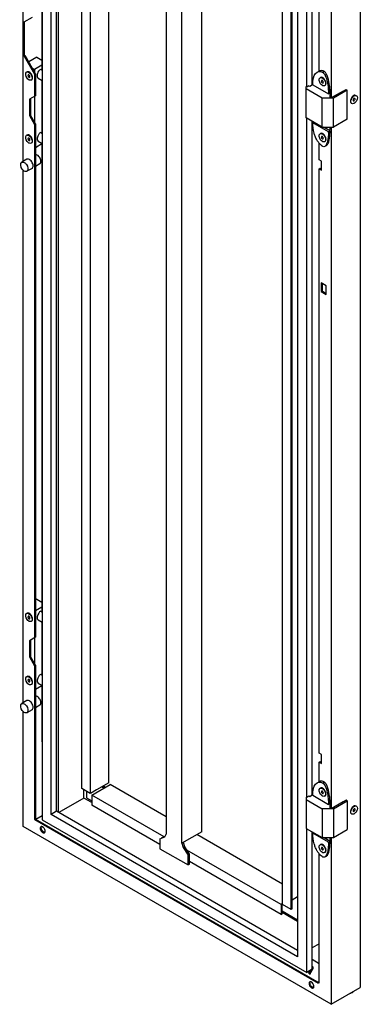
# Model space of a CAD drawing. Header units: millimetres. Extents: x 603 to 912, y 163 to 1953.
# Tile 1 of 2: x 603 to 912, y 163 to 1054. Entities that reach past the tile are written whole.
import ezdxf

# ---------------------------------------------------------------- set-up
doc = ezdxf.new("R2010")
doc.units = ezdxf.units.MM
doc.header["$LTSCALE"] = 137.612723
doc.layers.get('0').update_dxf_attribs({"linetype": 'CONTINUOUS'})

msp = doc.modelspace()

# ---------------------------------------------------------------- linework, layer by layer
at = {"color": 7, "linetype": 'Continuous'}
for p, q in [((623.64, 1906.35), (623.64, 330.01)), ((631.84, 334.75), (631.84, 1892.14)), ((636.79, 337.6), (636.79, 1889.29)), ((638.35, 336.71), (638.35, 1888.39)), ((659.46, 358.32), (659.59, 1861.99)), ((667.3, 353.79), (667.3, 1857.54)), ((683.92, 363.38), (683.92, 1848.76)), ((735.93, 1812.62), (735.93, 316.78)), ((750.07, 308.62), (750.07, 1804.45)), ((768.1, 319.03), (768.1, 1800.15)), ((911.61, 1792.47), (911.61, 178.25)), ((841.29, 253.32), (841.36, 1757.03)), ((854.86, 1763.38), (854.86, 205.99)), ((849.03, 248.84), (849.17, 1752.52)), ((849.92, 249.36), (850.05, 1753.03)), ((863.07, 993.01), (863.07, 1607.8)), ((868.02, 995.1), (868.02, 1604.94)), ((885.09, 1599.98), (885.09, 983.11)), ((874.49, 1007.6), (874.49, 1562.01)), ((606.49, 925.72), (606.49, 1326.12)), ((623.49, 1097.91), (623.49, 1008.49)), ((607.38, 1052.04), (614.87, 1056.37)), ((607.38, 1052.04), (607.38, 1020.93)), ((607.38, 1020.93), (608.26, 1021.44)), ((607.38, 1020.93), (616.82, 1004.58)), ((617.7, 1005.09), (608.26, 1021.44)), ((618.87, 1019.93), (611.57, 1015.72)), ((618.87, 1019.93), (623.49, 1017.26)), ((614.87, 1009.99), (616.75, 1008.91)), ((623.49, 1012.81), (616.75, 1008.91)), ((616.75, 1008.91), (616.75, 1006.75)), ((622.4, 1009.12), (623.49, 1008.49)), ((874.49, 1007.6), (873.87, 1007.31)), ((879.08, 1007), (877.67, 1006.18)), ((610.07, 1006.71), (609.67, 1006.48)), ((611.75, 1003.96), (611.1, 1004.02)), ((611.75, 1001.83), (612.4, 1001.77)), ((614.22, 999.52), (613.82, 999.29)), ((617.7, 1005.09), (616.82, 1004.58)), ((616.82, 1004.58), (616.82, 984.58)), ((617.7, 1005.09), (617.7, 985.09)), ((620.03, 1001.12), (623.64, 999.04)), ((623.49, 999.12), (623.49, 951.33)), ((875.59, 1001.61), (875.18, 1001.38)), ((877.26, 998.85), (876.61, 998.91)), ((862.47, 993.36), (863.07, 993.01)), ((862.47, 965.15), (862.47, 993.36)), ((876.96, 982.91), (862.47, 991.28)), ((865.13, 994.2), (863.07, 993.01)), ((865.13, 994.2), (865.82, 993.83)), ((865.82, 993.83), (868.46, 995.35)), ((868.63, 995.07), (882.83, 986.87)), ((877.26, 996.72), (877.91, 996.66)), ((879.74, 994.42), (879.33, 994.19)), ((895.97, 989.39), (885.09, 983.11)), ((899.77, 990.16), (887.21, 982.91)), ((895.97, 989.39), (896.19, 989.27)), ((896.19, 989.27), (898.75, 990.74)), ((898.75, 990.74), (899.77, 990.16)), ((899.77, 964.03), (899.77, 990.16)), ((617.7, 985.09), (612.15, 981.89)), ((612.15, 981.89), (612.15, 967.19)), ((613.03, 982.4), (613.03, 967.7)), ((616.75, 984.54), (616.75, 961.27)), ((887.21, 982.91), (876.96, 982.91)), ((876.96, 956.78), (876.96, 982.91)), ((884.25, 987.69), (882.83, 986.87)), ((884.19, 986.87), (884.18, 987.69)), ((884.2, 983.63), (885.09, 983.11)), ((887.21, 956.78), (887.21, 982.91)), ((905.35, 980.53), (906, 980.6)), ((906.65, 982.78), (906, 982.72)), ((907.67, 985.48), (908.08, 985.25)), ((903.52, 978.3), (903.93, 978.06)), ((612.15, 967.19), (613.03, 967.7)), ((612.15, 967.19), (616.82, 959.11)), ((617.7, 959.62), (613.03, 967.7)), ((876.96, 956.78), (862.47, 965.15)), ((863.07, 350.02), (863.07, 964.8)), ((899.77, 964.03), (887.21, 956.78)), ((617.7, 959.62), (616.82, 959.11)), ((616.82, 959.11), (616.82, 494.68)), ((617.7, 959.62), (617.7, 495.19)), ((868.02, 352.1), (868.02, 961.95)), ((869.37, 961.17), (868.66, 960.76)), ((882.83, 952.58), (868.66, 960.76)), ((876.96, 956.78), (887.21, 956.78)), ((884.24, 953.39), (878.38, 956.78)), ((881.27, 955.11), (881.27, 956.78)), ((882.83, 952.58), (884.24, 953.39)), ((885.09, 956.99), (885.09, 340.12)), ((610.07, 949.55), (609.67, 949.32)), ((611.75, 946.79), (611.1, 946.86)), ((611.75, 944.67), (612.4, 944.6)), ((622.4, 951.96), (623.49, 951.33)), ((875.59, 950.99), (875.18, 950.76)), ((877.26, 948.22), (876.61, 948.29)), ((877.26, 946.1), (877.91, 946.04)), ((884.16, 950.22), (884.17, 951.2)), ((614.22, 942.37), (613.82, 942.13)), ((617.7, 938.43), (623.49, 941.77)), ((620.03, 943.97), (623.64, 941.88)), ((623.49, 941.77), (623.49, 518.1)), ((874.49, 927.18), (874.49, 942.16)), ((879.74, 943.8), (879.33, 943.57)), ((609.77, 927.62), (605.18, 924.97)), ((876.61, 925.96), (874.49, 927.18)), ((606.49, 435.82), (606.49, 917.87)), ((614.52, 919.39), (609.93, 916.74)), ((621.59, 923.47), (617.7, 921.23)), ((874.49, 919.02), (875.37, 919.53)), ((874.49, 919.02), (876.61, 917.79)), ((874.49, 390.33), (874.49, 919.02)), ((875.37, 919.53), (876.61, 918.81)), ((876.61, 917.79), (876.61, 925.96)), ((880.85, 813.12), (876.25, 815.77)), ((876.25, 815.77), (876.25, 807.93)), ((877.14, 815.26), (877.14, 808.44)), ((880.85, 805.28), (880.85, 813.12)), ((876.25, 807.93), (877.14, 808.44)), ((876.25, 807.93), (880.85, 805.28)), ((877.14, 808.44), (880.85, 806.3)), ((618.87, 529.54), (617.7, 528.87)), ((618.87, 529.54), (623.49, 526.87)), ((610.07, 516.81), (609.67, 516.57)), ((623.49, 522.42), (617.7, 519.07)), ((622.4, 518.72), (623.49, 518.1)), ((611.75, 514.04), (611.1, 514.1)), ((611.75, 511.91), (612.4, 511.85)), ((614.22, 509.62), (613.82, 509.39)), ((620.03, 510.73), (623.64, 508.65)), ((623.49, 508.73), (623.49, 460.94)), ((617.7, 495.19), (612.15, 491.98)), ((612.15, 491.98), (612.15, 477.29)), ((613.03, 492.49), (613.03, 477.8)), ((616.75, 494.64), (616.75, 471.37)), ((612.15, 477.29), (613.03, 477.8)), ((612.15, 477.29), (616.82, 469.2)), ((617.7, 469.71), (613.03, 477.8)), ((617.7, 469.71), (616.82, 469.2)), ((616.82, 469.2), (616.82, 330.07)), ((617.7, 469.71), (617.7, 330.58)), ((610.07, 459.65), (609.67, 459.42)), ((611.75, 456.89), (611.1, 456.95)), ((611.75, 454.76), (612.4, 454.7)), ((622.4, 461.57), (623.49, 460.94)), ((614.22, 452.46), (613.82, 452.23)), ((617.7, 448.04), (623.49, 451.38)), ((620.03, 453.58), (623.64, 451.49)), ((623.49, 451.38), (623.49, 400.58)), ((609.77, 437.72), (605.18, 435.06)), ((606.49, 323.78), (606.49, 427.97)), ((614.52, 429.49), (609.93, 426.84)), ((621.59, 433.57), (617.7, 431.32)), ((876.61, 389.11), (874.49, 390.33)), ((876.61, 380.94), (876.61, 389.11)), ((874.49, 382.17), (875.37, 382.68)), ((874.49, 382.17), (876.61, 380.94)), ((874.49, 364.6), (874.49, 382.17)), ((875.37, 382.68), (876.61, 381.96)), ((667.27, 353.81), (659.46, 358.32)), ((661.47, 349.61), (661.47, 357.15)), ((672.83, 356.98), (667.3, 353.79)), ((668.72, 352.15), (685.33, 361.75)), ((683.92, 363.38), (672.83, 356.98)), ((678.23, 359.28), (678.23, 360.09)), ((679.47, 359.99), (678.23, 359.28)), ((679.64, 358.46), (678.23, 359.28)), ((679.47, 359.99), (679.47, 360.81)), ((680.88, 359.18), (679.47, 359.99)), ((735.93, 332.54), (685.33, 361.75)), ((874.49, 364.6), (873.87, 364.31)), ((875.59, 358.63), (875.18, 358.4)), ((879.08, 364), (877.67, 363.18)), ((661.47, 349.61), (638.74, 336.48)), ((668.72, 345.42), (661.47, 349.61)), ((663.7, 355.87), (663.7, 349.87)), ((663.7, 349.87), (668.72, 346.97)), ((734.08, 314.42), (668.72, 352.15)), ((668.72, 352.15), (668.72, 343.18)), ((862.47, 350.37), (863.07, 350.02)), ((862.47, 350.37), (862.47, 322.16)), ((862.47, 348.28), (876.96, 339.91)), ((865.13, 351.21), (863.07, 350.02)), ((865.82, 350.83), (865.13, 351.21)), ((868.46, 352.36), (865.82, 350.83)), ((868.63, 352.07), (882.83, 343.87)), ((877.26, 355.87), (876.61, 355.93)), ((877.26, 353.74), (877.91, 353.68)), ((879.74, 351.44), (879.33, 351.21)), ((898.75, 347.75), (896.19, 346.27)), ((899.77, 347.16), (898.75, 347.75)), ((730.27, 307.64), (668.72, 343.18)), ((887.21, 339.91), (876.96, 339.91)), ((876.96, 339.91), (876.96, 313.79)), ((884.25, 344.69), (882.83, 343.87)), ((884.19, 343.88), (884.18, 344.69)), ((885.09, 340.12), (884.2, 340.63)), ((885.09, 340.12), (895.97, 346.4)), ((887.21, 339.91), (899.77, 347.16)), ((887.21, 339.91), (887.21, 313.79)), ((896.19, 346.27), (895.97, 346.4)), ((899.77, 347.16), (899.77, 321.03)), ((906.65, 339.79), (906, 339.72)), ((907.67, 342.49), (908.08, 342.25)), ((616.82, 330.07), (617.7, 330.58)), ((616.82, 330.07), (873.43, 181.92)), ((617.7, 330.58), (874.49, 182.33)), ((617.84, 330.34), (623.64, 333.68)), ((623.64, 330.01), (863.07, 191.78)), ((636.79, 337.6), (631.84, 334.75)), ((854.86, 205.99), (631.84, 334.75)), ((854.86, 211.7), (636.79, 337.6)), ((903.52, 335.3), (903.93, 335.07)), ((905.35, 337.54), (906, 337.6)), ((885.09, 162.94), (606.49, 323.78)), ((862.47, 322.16), (876.96, 313.79)), ((863.07, 191.78), (863.07, 321.81)), ((887.21, 313.79), (899.77, 321.03)), ((730.27, 312.67), (734.67, 314.39)), ((730.27, 312.67), (730.27, 303.72)), ((734.58, 314.61), (731.69, 313.48)), ((734.67, 314.39), (735.93, 316.78)), ((768.1, 319.03), (750.07, 308.62)), ((841.29, 271.71), (763.71, 316.5)), ((868.02, 194.63), (868.02, 318.95)), ((869.37, 318.17), (868.66, 317.76)), ((882.83, 309.58), (868.66, 317.76)), ((876.96, 313.79), (887.21, 313.79)), ((884.24, 310.4), (878.38, 313.79)), ((881.27, 312.12), (881.27, 313.79)), ((885.09, 313.99), (885.09, 162.94)), ((730.27, 303.72), (755.73, 289.02)), ((750.07, 308.62), (751.33, 304.76)), ((752.75, 305.58), (751.33, 304.76)), ((751.33, 304.76), (755.73, 297.97)), ((752.75, 305.58), (751.48, 309.44)), ((757.14, 298.79), (752.75, 305.58)), ((875.59, 307.64), (875.18, 307.4)), ((877.26, 304.87), (876.61, 304.93)), ((882.83, 309.58), (884.24, 310.4)), ((884.16, 307.22), (884.17, 308.2)), ((884.16, 307.22), (884.17, 308.2)), ((839.91, 253.32), (754.75, 302.48)), ((757.14, 298.79), (755.73, 297.97)), ((755.73, 289.02), (755.73, 297.97)), ((757.14, 289.84), (757.14, 298.79)), ((874.49, 182.33), (874.49, 299.17)), ((877.26, 302.75), (877.91, 302.68)), ((879.74, 300.45), (879.33, 300.21)), ((757.14, 289.84), (755.73, 289.02)), ((839.91, 244.34), (757.14, 292.13)), ((854.86, 260.16), (849.92, 257.31)), ((841.29, 254.11), (839.91, 253.32)), ((839.91, 253.32), (839.91, 244.34)), ((840.79, 252.81), (841.38, 253.15)), ((840.79, 244.85), (840.79, 252.81)), ((849.03, 248.84), (841.29, 253.32)), ((839.91, 244.34), (840.79, 244.85)), ((840.79, 247.61), (854.86, 239.48)), ((854.86, 237.95), (840.79, 246.08)), ((849.92, 249.36), (849.03, 248.84)), ((874.49, 217.77), (868.02, 214.04)), ((874.49, 199.68), (868.02, 203.41)), ((868.05, 195.85), (868.68, 196.94)), ((868.68, 196.94), (868.68, 195.49)), ((868.02, 194.64), (863.07, 191.78)), ((865.76, 191.28), (864.19, 192.18)), ((865.23, 190.39), (865.23, 193.03)), ((865.23, 191.58), (865.76, 191.88)), ((865.23, 191.58), (865.24, 191.58)), ((865.23, 190.39), (866.48, 190.39)), ((865.5, 191.43), (865.76, 191.88)), ((865.76, 191.28), (865.76, 191.88)), ((868.68, 195.49), (866.48, 191.7)), ((866.48, 190.39), (866.48, 194)), ((866.48, 193.14), (866.86, 193.78)), ((874.31, 183.45), (873.43, 182.94)), ((873.43, 181.92), (873.43, 182.94)), ((885.09, 162.94), (911.61, 178.25))]:
    msp.add_line(p, q, dxfattribs=at)
for centre, radius, start, end in [((609.13, 1001.69), 5.69, 44.59314, 50.21384), ((608.78, 1001.33), 6.2, 41.09993, 44.638), ((874.64, 996.58), 5.7, 44.50567, 50.12141), ((874.29, 996.23), 6.2, 41.10061, 44.5508), ((873.99, 995.84), 6.66, 18.64424, 21.73067), ((811.39, 986.44), 72.86, 2.72368, 3.5678), ((1312.14, 991.4), 427.97, 180.05927, 180.49697), ((786.7, 985.32), 97.58, 1.38872, 2.68958), ((458.73, 983.2), 425.48, 0.05842, 0.49548), ((909.6, 979.5), 6.58, 158.98961, 162.07208), ((909.39, 979.75), 6.74, 140.59979, 143.40121), ((909.41, 979.84), 6.25, 136.66224, 138.89248), ((906.92, 983.76), 1.92, 90.57003, 96.15421), ((902.76, 983.32), 6.02, 311.96799, 318.9539), ((1425.79, 948.99), 541.63, 179.53353, 179.76588), ((193.28, 959.47), 690.92, 359.49617, 359.77694), ((791.81, 955.59), 92.46, 357.96815, 358.64123), ((609.13, 944.53), 5.7, 44.52303, 50.13636), ((608.78, 944.17), 6.2, 41.10048, 44.56802), ((874.64, 945.96), 5.7, 44.50567, 50.12141), ((874.29, 945.61), 6.2, 41.10061, 44.5508), ((873.99, 945.21), 6.66, 18.64424, 21.73067), ((785.12, 954.91), 97.74, 358.27923, 358.63166), ((826.08, 954.15), 58.16, 356.17234, 357.09596), ((811.65, 954.88), 72.6, 357.09804, 357.97229), ((865.65, 947.74), 16.69, 342.49881, 343.32615), ((609.12, 511.77), 5.71, 44.46246, 50.06949), ((608.77, 511.43), 6.2, 41.10094, 44.50756), ((609.12, 454.62), 5.71, 44.489, 50.09879), ((608.78, 454.27), 6.2, 41.10074, 44.53406), ((874.64, 353.6), 5.7, 44.50567, 50.12141), ((874.29, 353.25), 6.2, 41.10061, 44.5508), ((873.99, 352.86), 6.66, 18.64424, 21.73067), ((811.39, 343.44), 72.86, 2.72368, 3.5678), ((1312.21, 348.4), 428.05, 180.05926, 180.49688), ((786.7, 342.32), 97.58, 1.38872, 2.68958), ((458.65, 340.2), 425.55, 0.05841, 0.4954), ((909.6, 336.51), 6.58, 158.98961, 162.07208), ((909.39, 336.76), 6.74, 140.59979, 143.40121), ((909.41, 336.84), 6.25, 136.66224, 138.89248), ((906.92, 340.76), 1.92, 90.57003, 96.15421), ((902.76, 340.33), 6.02, 311.96799, 318.9539), ((193.13, 316.47), 691.08, 359.49628, 359.77699), ((874.64, 302.61), 5.7, 44.50567, 50.12141), ((874.29, 302.25), 6.2, 41.10061, 44.5508), ((873.97, 301.85), 6.68, 18.64841, 22.24733), ((785.12, 311.92), 97.74, 358.27931, 358.63174), ((826.08, 311.15), 58.16, 356.17242, 357.09604), ((811.65, 311.88), 72.6, 357.09812, 357.97237), ((1425.91, 305.99), 541.75, 179.53364, 179.76594), ((791.81, 312.59), 92.47, 357.96823, 358.64131), ((887.11, 309.59), 16.47, 219.65059, 222.15818), ((885.78, 308.38), 14.67, 222.16583, 224.75424), ((867.4, 304.19), 14.86, 341.1822, 342.59841)]:
    msp.add_arc(centre, radius, start, end, dxfattribs=at)
for points, knots in [([(612.15, 1006.5), (611.97, 1006.61), (611.34, 1006.92), (610.51, 1006.96), (610.07, 1006.71)], [0, 0, 0, 0, 0.294563, 1, 1, 1, 1]), ([(622.4, 1009.12), (622, 1008.88), (620.44, 1007.63), (619.4, 1005.73), (619.13, 1004.23)], [0, 0, 0, 0, 0.23383, 1, 1, 1, 1]), ([(879.08, 1007), (878.71, 1007.21), (877.3, 1007.91), (875.55, 1008.01), (874.49, 1007.6)], [0, 0, 0, 0, 0.275953, 1, 1, 1, 1]), ([(882.28, 1001.58), (881.9, 1002.77), (881.13, 1004.72), (879.84, 1006.58), (879.08, 1007)], [0, 0, 0, 0, 0.592111, 1, 1, 1, 1]), ([(611.75, 999.49), (611.1, 999.86), (609.31, 1001.49), (608.09, 1005.56), (609.67, 1006.48)], [0, 0, 0, 0, 0.2885, 1, 1, 1, 1]), ([(609.67, 1006.48), (610.11, 1006.73), (610.93, 1006.68), (611.56, 1006.38), (611.75, 1006.27)], [0, 0, 0, 0, 0.705469, 1, 1, 1, 1]), ([(611.1, 1004.02), (610.96, 1003.94), (610.56, 1003.12), (611.17, 1002.17), (611.75, 1001.83)], [0, 0, 0, 0, 0.190247, 1, 1, 1, 1]), ([(611.75, 1006.27), (612.39, 1005.9), (614.18, 1004.27), (615.41, 1000.2), (613.82, 999.29)], [0, 0, 0, 0, 0.2885, 1, 1, 1, 1]), ([(612.4, 1001.77), (612.53, 1001.85), (612.93, 1002.68), (612.33, 1003.62), (611.75, 1003.96)], [0, 0, 0, 0, 0.190254, 1, 1, 1, 1]), ([(613.82, 999.29), (613.39, 999.04), (612.56, 999.08), (611.93, 999.39), (611.75, 999.49)], [0, 0, 0, 0, 0.705469, 1, 1, 1, 1]), ([(868.63, 995.07), (868.6, 996.51), (868.66, 1000.48), (870.16, 1005.16), (872.45, 1006.48)], [0, 0, 0, 0, 0.352846, 1, 1, 1, 1]), ([(877.26, 994.4), (876.62, 994.77), (874.82, 996.4), (873.6, 1000.47), (875.18, 1001.38)], [0, 0, 0, 0, 0.2885, 1, 1, 1, 1]), ([(875.18, 1001.38), (875.62, 1001.63), (876.45, 1001.59), (877.08, 1001.28), (877.26, 1001.17)], [0, 0, 0, 0, 0.705469, 1, 1, 1, 1]), ([(877.66, 1001.41), (877.48, 1001.51), (876.85, 1001.82), (876.02, 1001.86), (875.59, 1001.61)], [0, 0, 0, 0, 0.294563, 1, 1, 1, 1]), ([(876.61, 998.91), (876.47, 998.83), (876.07, 998.01), (876.68, 997.06), (877.26, 996.72)], [0, 0, 0, 0, 0.190255, 1, 1, 1, 1]), ([(877.26, 1001.17), (877.61, 1000.97), (878.98, 999.87), (879.88, 998.22), (880.12, 996.9)], [0, 0, 0, 0, 0.23383, 1, 1, 1, 1]), ([(877.67, 1006.18), (878.71, 1005.62), (880.36, 1002.66), (881.22, 999.74), (881.65, 997.85)], [0, 0, 0, 0, 0.378481, 1, 1, 1, 1]), ([(884.11, 990.98), (884.04, 992.06), (883.72, 995.63), (883.05, 999.18), (882.28, 1001.58)], [0, 0, 0, 0, 0.300221, 1, 1, 1, 1]), ([(879.33, 994.19), (878.9, 993.94), (878.07, 993.98), (877.44, 994.29), (877.26, 994.4)], [0, 0, 0, 0, 0.705469, 1, 1, 1, 1]), ([(877.91, 996.66), (878.11, 996.77), (878.21, 997.18), (878.16, 997.49), (878.14, 997.6)], [0, 0, 0, 0, 0.68781, 1, 1, 1, 1]), ([(880.12, 996.9), (880.17, 996.61), (880.28, 995.67), (879.91, 994.53), (879.33, 994.19)], [0, 0, 0, 0, 0.309161, 1, 1, 1, 1]), ([(881.65, 997.85), (881.76, 997.34), (882.23, 995.04), (882.51, 992.7), (882.65, 990.88)], [0, 0, 0, 0, 0.222525, 1, 1, 1, 1]), ([(882.65, 990.88), (882.72, 989.9), (882.79, 988.56), (882.82, 987.22), (882.83, 986.87)], [0, 0, 0, 0, 0.736245, 1, 1, 1, 1]), ([(903.93, 978.06), (903.71, 978.19), (902.83, 979.13), (903.03, 980.6), (903.34, 981.53)], [0, 0, 0, 0, 0.201161, 1, 1, 1, 1]), ([(905.12, 980.83), (905.15, 980.77), (905.2, 980.65), (905.3, 980.56), (905.35, 980.53)], [0, 0, 0, 0, 0.523993, 1, 1, 1, 1]), ([(906.79, 981.57), (906.84, 981.69), (906.97, 982.08), (906.9, 982.64), (906.65, 982.78)], [0, 0, 0, 0, 0.319152, 1, 1, 1, 1]), ([(908.08, 985.25), (908.42, 985.05), (909.14, 983.95), (908.8, 981.67), (907.93, 980.09), (907.3, 979.37)], [0, 0, 0, 0, 0.1828, 0.554614, 1, 1, 1, 1]), ([(906, 978.27), (905.82, 978.16), (905.19, 977.85), (904.36, 977.81), (903.93, 978.06)], [0, 0, 0, 0, 0.294563, 1, 1, 1, 1]), ([(870.74, 948.52), (870.37, 949.46), (869.04, 953.4), (868.55, 957.62), (868.66, 960.76)], [0, 0, 0, 0, 0.242903, 1, 1, 1, 1]), ([(611.75, 942.34), (611.1, 942.71), (609.31, 944.34), (608.09, 948.41), (609.67, 949.32)], [0, 0, 0, 0, 0.2885, 1, 1, 1, 1]), ([(609.67, 949.32), (610.11, 949.57), (610.93, 949.53), (611.56, 949.22), (611.75, 949.12)], [0, 0, 0, 0, 0.705469, 1, 1, 1, 1]), ([(612.15, 949.35), (611.97, 949.45), (611.34, 949.76), (610.51, 949.8), (610.07, 949.55)], [0, 0, 0, 0, 0.294563, 1, 1, 1, 1]), ([(611.1, 946.86), (610.96, 946.78), (610.56, 945.95), (611.17, 945), (611.75, 944.67)], [0, 0, 0, 0, 0.190247, 1, 1, 1, 1]), ([(611.75, 949.12), (612.39, 948.74), (614.18, 947.12), (615.41, 943.05), (613.82, 942.13)], [0, 0, 0, 0, 0.2885, 1, 1, 1, 1]), ([(612.4, 944.6), (612.53, 944.68), (612.93, 945.51), (612.33, 946.46), (611.75, 946.79)], [0, 0, 0, 0, 0.190254, 1, 1, 1, 1]), ([(622.4, 951.96), (621.67, 951.54), (619.61, 949.67), (618.21, 945.01), (620.03, 943.97)], [0, 0, 0, 0, 0.288499, 1, 1, 1, 1]), ([(872.96, 944.11), (872.76, 944.43), (871.91, 945.84), (871.2, 947.34), (870.74, 948.52)], [0, 0, 0, 0, 0.230921, 1, 1, 1, 1]), ([(877.26, 943.77), (876.62, 944.14), (874.82, 945.77), (873.6, 949.84), (875.18, 950.76)], [0, 0, 0, 0, 0.2885, 1, 1, 1, 1]), ([(875.18, 950.76), (875.62, 951.01), (876.45, 950.96), (877.08, 950.65), (877.26, 950.55)], [0, 0, 0, 0, 0.705469, 1, 1, 1, 1]), ([(877.66, 950.78), (877.48, 950.89), (876.85, 951.2), (876.02, 951.24), (875.59, 950.99)], [0, 0, 0, 0, 0.294563, 1, 1, 1, 1]), ([(876.61, 948.29), (876.47, 948.21), (876.07, 947.38), (876.68, 946.43), (877.26, 946.1)], [0, 0, 0, 0, 0.190255, 1, 1, 1, 1]), ([(877.26, 950.55), (877.61, 950.35), (878.98, 949.25), (879.88, 947.59), (880.12, 946.28)], [0, 0, 0, 0, 0.23383, 1, 1, 1, 1]), ([(877.91, 946.03), (878.11, 946.15), (878.21, 946.55), (878.16, 946.87), (878.14, 946.97)], [0, 0, 0, 0, 0.68781, 1, 1, 1, 1]), ([(880.12, 946.28), (880.17, 945.98), (880.28, 945.04), (879.91, 943.9), (879.33, 943.57)], [0, 0, 0, 0, 0.309161, 1, 1, 1, 1]), ([(881.13, 940.22), (882.12, 941.01), (883.5, 944.55), (883.96, 947.99), (884.11, 950.25)], [0, 0, 0, 0, 0.359207, 1, 1, 1, 1]), ([(882.63, 948.54), (882.58, 947.98), (882.37, 946.1), (882.03, 944.22), (881.64, 942.95)], [0, 0, 0, 0, 0.298138, 1, 1, 1, 1]), ([(882.81, 951.98), (882.8, 951.67), (882.76, 950.52), (882.7, 949.38), (882.63, 948.54)], [0, 0, 0, 0, 0.266967, 1, 1, 1, 1]), ([(613.82, 942.13), (613.39, 941.88), (612.56, 941.92), (611.93, 942.23), (611.75, 942.34)], [0, 0, 0, 0, 0.705469, 1, 1, 1, 1]), ([(877.67, 939.23), (877.48, 939.34), (876.64, 939.86), (875.89, 940.51), (875.36, 941.05)], [0, 0, 0, 0, 0.225703, 1, 1, 1, 1]), ([(879.33, 943.57), (878.9, 943.32), (878.07, 943.36), (877.44, 943.67), (877.26, 943.77)], [0, 0, 0, 0, 0.705469, 1, 1, 1, 1]), ([(881.57, 942.72), (881.44, 942.28), (880.96, 941), (880.22, 939.66), (879.4, 939.19)], [0, 0, 0, 0, 0.327028, 1, 1, 1, 1]), ([(880.82, 940), (880.87, 940.03), (880.97, 940.1), (881.07, 940.18), (881.13, 940.22)], [0, 0, 0, 0, 0.483147, 1, 1, 1, 1]), ([(621.59, 923.47), (622.09, 923.76), (622.99, 925.6), (621.99, 928.73), (620.35, 930.82), (619.22, 931.47)], [0, 0, 0, 0, 0.184749, 0.580555, 1, 1, 1, 1]), ([(607.55, 916.97), (606.82, 917.4), (604.76, 919.26), (603.36, 923.92), (605.18, 924.97)], [0, 0, 0, 0, 0.2885, 1, 1, 1, 1]), ([(605.18, 924.97), (605.33, 925.06), (606.12, 925.34), (607, 925.05), (607.55, 924.73)], [0, 0, 0, 0, 0.220839, 1, 1, 1, 1]), ([(607.55, 924.73), (608.29, 924.31), (610.34, 922.44), (611.74, 917.78), (609.93, 916.74)], [0, 0, 0, 0, 0.2885, 1, 1, 1, 1]), ([(614.52, 919.39), (614.73, 919.51), (615.56, 920.3), (615.58, 921.6), (615.43, 922.46)], [0, 0, 0, 0, 0.209965, 1, 1, 1, 1]), ([(609.93, 916.74), (609.77, 916.65), (608.98, 916.36), (608.11, 916.65), (607.55, 916.97)], [0, 0, 0, 0, 0.220839, 1, 1, 1, 1]), ([(609.67, 516.57), (610.11, 516.83), (610.93, 516.78), (611.56, 516.47), (611.75, 516.37)], [0, 0, 0, 0, 0.70549, 1, 1, 1, 1]), ([(612.15, 516.6), (611.97, 516.71), (611.34, 517.02), (610.51, 517.06), (610.07, 516.81)], [0, 0, 0, 0, 0.294551, 1, 1, 1, 1]), ([(622.4, 518.72), (621.67, 518.3), (619.61, 516.44), (618.21, 511.78), (620.03, 510.73)], [0, 0, 0, 0, 0.288499, 1, 1, 1, 1]), ([(611.75, 509.59), (611.1, 509.96), (609.31, 511.59), (608.09, 515.66), (609.67, 516.57)], [0, 0, 0, 0, 0.288499, 1, 1, 1, 1]), ([(611.1, 514.1), (610.96, 514.02), (610.56, 513.19), (611.17, 512.25), (611.75, 511.91)], [0, 0, 0, 0, 0.190247, 1, 1, 1, 1]), ([(611.75, 516.37), (612.39, 516), (614.18, 514.37), (615.41, 510.3), (613.82, 509.39)], [0, 0, 0, 0, 0.2885, 1, 1, 1, 1]), ([(612.4, 511.85), (612.53, 511.93), (612.93, 512.76), (612.33, 513.7), (611.75, 514.04)], [0, 0, 0, 0, 0.190254, 1, 1, 1, 1]), ([(613.82, 509.39), (613.39, 509.14), (612.56, 509.18), (611.93, 509.49), (611.75, 509.59)], [0, 0, 0, 0, 0.705469, 1, 1, 1, 1]), ([(611.75, 452.44), (611.1, 452.81), (609.31, 454.44), (608.09, 458.5), (609.67, 459.42)], [0, 0, 0, 0, 0.288499, 1, 1, 1, 1]), ([(609.67, 459.42), (610.11, 459.67), (610.93, 459.63), (611.56, 459.32), (611.75, 459.21)], [0, 0, 0, 0, 0.70549, 1, 1, 1, 1]), ([(612.15, 459.45), (611.97, 459.55), (611.34, 459.86), (610.51, 459.9), (610.07, 459.65)], [0, 0, 0, 0, 0.294551, 1, 1, 1, 1]), ([(611.1, 456.95), (610.96, 456.87), (610.56, 456.04), (611.17, 455.1), (611.75, 454.76)], [0, 0, 0, 0, 0.190247, 1, 1, 1, 1]), ([(611.75, 459.21), (612.39, 458.84), (614.18, 457.22), (615.41, 453.15), (613.82, 452.23)], [0, 0, 0, 0, 0.2885, 1, 1, 1, 1]), ([(612.4, 454.7), (612.53, 454.78), (612.93, 455.6), (612.33, 456.55), (611.75, 456.89)], [0, 0, 0, 0, 0.190254, 1, 1, 1, 1]), ([(622.4, 461.57), (621.67, 461.14), (619.61, 459.28), (618.21, 454.62), (620.03, 453.58)], [0, 0, 0, 0, 0.288499, 1, 1, 1, 1]), ([(613.82, 452.23), (613.39, 451.98), (612.56, 452.02), (611.93, 452.33), (611.75, 452.44)], [0, 0, 0, 0, 0.705469, 1, 1, 1, 1]), ([(621.59, 433.57), (622.09, 433.86), (622.99, 435.7), (621.99, 438.83), (620.35, 440.91), (619.22, 441.56)], [0, 0, 0, 0, 0.184749, 0.580555, 1, 1, 1, 1]), ([(607.55, 427.07), (606.82, 427.5), (604.76, 429.36), (603.36, 434.02), (605.18, 435.06)], [0, 0, 0, 0, 0.2885, 1, 1, 1, 1]), ([(605.18, 435.06), (605.33, 435.15), (606.12, 435.44), (607, 435.15), (607.55, 434.83)], [0, 0, 0, 0, 0.220839, 1, 1, 1, 1]), ([(607.55, 434.83), (608.29, 434.4), (610.34, 432.54), (611.74, 427.88), (609.93, 426.84)], [0, 0, 0, 0, 0.2885, 1, 1, 1, 1]), ([(614.52, 429.49), (614.73, 429.61), (615.56, 430.4), (615.58, 431.7), (615.43, 432.56)], [0, 0, 0, 0, 0.209965, 1, 1, 1, 1]), ([(609.93, 426.84), (609.77, 426.75), (608.98, 426.46), (608.11, 426.75), (607.55, 427.07)], [0, 0, 0, 0, 0.220839, 1, 1, 1, 1]), ([(868.63, 352.07), (868.6, 353.52), (868.66, 357.49), (870.16, 362.16), (872.45, 363.49)], [0, 0, 0, 0, 0.352846, 1, 1, 1, 1]), ([(877.26, 351.41), (876.62, 351.79), (874.82, 353.41), (873.6, 357.48), (875.18, 358.4)], [0, 0, 0, 0, 0.2885, 1, 1, 1, 1]), ([(879.08, 364), (878.71, 364.22), (877.3, 364.91), (875.55, 365.01), (874.49, 364.6)], [0, 0, 0, 0, 0.275953, 1, 1, 1, 1]), ([(875.18, 358.4), (875.62, 358.65), (876.45, 358.61), (877.08, 358.3), (877.26, 358.19)], [0, 0, 0, 0, 0.705469, 1, 1, 1, 1]), ([(877.66, 358.42), (877.48, 358.53), (876.85, 358.84), (876.02, 358.88), (875.59, 358.63)], [0, 0, 0, 0, 0.294563, 1, 1, 1, 1]), ([(877.26, 358.19), (877.61, 357.99), (878.98, 356.89), (879.88, 355.23), (880.12, 353.92)], [0, 0, 0, 0, 0.23383, 1, 1, 1, 1]), ([(877.67, 363.18), (878.71, 362.62), (880.36, 359.66), (881.22, 356.75), (881.65, 354.85)], [0, 0, 0, 0, 0.378481, 1, 1, 1, 1]), ([(882.28, 358.58), (881.9, 359.78), (881.13, 361.73), (879.84, 363.59), (879.08, 364)], [0, 0, 0, 0, 0.592111, 1, 1, 1, 1]), ([(884.11, 347.99), (884.04, 349.06), (883.72, 352.63), (883.05, 356.19), (882.28, 358.58)], [0, 0, 0, 0, 0.300221, 1, 1, 1, 1]), ([(876.61, 355.93), (876.47, 355.85), (876.07, 355.02), (876.68, 354.07), (877.26, 353.74)], [0, 0, 0, 0, 0.190255, 1, 1, 1, 1]), ([(879.33, 351.21), (878.9, 350.96), (878.07, 351), (877.44, 351.31), (877.26, 351.41)], [0, 0, 0, 0, 0.705469, 1, 1, 1, 1]), ([(877.91, 353.68), (878.11, 353.79), (878.21, 354.19), (878.16, 354.51), (878.14, 354.61)], [0, 0, 0, 0, 0.68781, 1, 1, 1, 1]), ([(880.12, 353.92), (880.17, 353.62), (880.28, 352.68), (879.91, 351.54), (879.33, 351.21)], [0, 0, 0, 0, 0.309161, 1, 1, 1, 1]), ([(881.65, 354.85), (881.76, 354.36), (882.21, 352.14), (882.49, 349.89), (882.63, 348.14)], [0, 0, 0, 0, 0.223654, 1, 1, 1, 1]), ([(882.63, 348.14), (882.65, 347.8), (882.75, 346.38), (882.81, 344.96), (882.83, 343.87)], [0, 0, 0, 0, 0.23699, 1, 1, 1, 1]), ([(906.79, 338.57), (906.84, 338.7), (906.97, 339.08), (906.9, 339.64), (906.65, 339.79)], [0, 0, 0, 0, 0.319152, 1, 1, 1, 1]), ([(908.08, 342.25), (908.42, 342.06), (909.14, 340.95), (908.8, 338.67), (907.93, 337.1), (907.3, 336.37)], [0, 0, 0, 0, 0.1828, 0.554614, 1, 1, 1, 1]), ([(903.93, 335.07), (903.71, 335.19), (902.83, 336.13), (903.03, 337.6), (903.34, 338.53)], [0, 0, 0, 0, 0.201161, 1, 1, 1, 1]), ([(906, 335.27), (905.82, 335.17), (905.19, 334.86), (904.36, 334.82), (903.93, 335.07)], [0, 0, 0, 0, 0.294563, 1, 1, 1, 1]), ([(905.12, 337.84), (905.15, 337.77), (905.2, 337.66), (905.3, 337.57), (905.35, 337.54)], [0, 0, 0, 0, 0.523993, 1, 1, 1, 1]), ([(622.59, 323.65), (622.42, 323.55), (621.7, 322.75), (621.94, 321.53), (622.23, 320.77)], [0, 0, 0, 0, 0.197996, 1, 1, 1, 1]), ([(622.23, 320.77), (622.52, 320.02), (623.13, 319.1), (623.96, 318.47), (624.17, 318.35)], [0, 0, 0, 0, 0.771206, 1, 1, 1, 1]), ([(623.04, 323.8), (622.96, 323.79), (622.81, 323.76), (622.66, 323.69), (622.59, 323.65)], [0, 0, 0, 0, 0.508028, 1, 1, 1, 1]), ([(623.13, 321.26), (623.04, 321.48), (622.8, 322.26), (622.77, 323.18), (623.04, 323.69)], [0, 0, 0, 0, 0.292052, 1, 1, 1, 1]), ([(623.36, 323.79), (623.31, 323.8), (623.2, 323.8), (623.09, 323.8), (623.04, 323.8)], [0, 0, 0, 0, 0.510434, 1, 1, 1, 1]), ([(625.05, 318.87), (624.85, 318.98), (624.02, 319.61), (623.42, 320.52), (623.13, 321.26)], [0, 0, 0, 0, 0.22875, 1, 1, 1, 1]), ([(626.11, 321.08), (625.82, 321.83), (625.21, 322.75), (624.38, 323.38), (624.17, 323.5)], [0, 0, 0, 0, 0.771206, 1, 1, 1, 1]), ([(626.17, 318.64), (626.25, 318.79), (626.52, 319.59), (626.34, 320.47), (626.11, 321.08)], [0, 0, 0, 0, 0.208447, 1, 1, 1, 1]), ([(870.86, 305.24), (870.47, 306.19), (869.07, 310.21), (868.54, 314.54), (868.66, 317.76)], [0, 0, 0, 0, 0.241712, 1, 1, 1, 1]), ([(872.96, 301.11), (872.77, 301.41), (871.97, 302.74), (871.3, 304.14), (870.86, 305.24)], [0, 0, 0, 0, 0.231962, 1, 1, 1, 1]), ([(877.26, 300.42), (876.62, 300.79), (874.82, 302.42), (873.6, 306.49), (875.18, 307.4)], [0, 0, 0, 0, 0.2885, 1, 1, 1, 1]), ([(875.18, 307.4), (875.62, 307.65), (876.45, 307.61), (877.08, 307.3), (877.26, 307.2)], [0, 0, 0, 0, 0.705469, 1, 1, 1, 1]), ([(877.66, 307.43), (877.48, 307.53), (876.85, 307.84), (876.02, 307.89), (875.59, 307.64)], [0, 0, 0, 0, 0.294563, 1, 1, 1, 1]), ([(876.61, 304.94), (876.47, 304.86), (876.07, 304.03), (876.68, 303.08), (877.26, 302.75)], [0, 0, 0, 0, 0.190255, 1, 1, 1, 1]), ([(877.26, 307.2), (877.61, 306.99), (878.98, 305.9), (879.88, 304.24), (880.12, 302.93)], [0, 0, 0, 0, 0.23383, 1, 1, 1, 1]), ([(877.91, 302.68), (878.11, 302.8), (878.21, 303.2), (878.16, 303.52), (878.14, 303.62)], [0, 0, 0, 0, 0.68781, 1, 1, 1, 1]), ([(881.13, 297.22), (882.12, 298.02), (883.5, 301.56), (883.96, 305), (884.11, 307.26)], [0, 0, 0, 0, 0.359206, 1, 1, 1, 1]), ([(882.63, 305.54), (882.58, 304.96), (882.36, 303), (881.99, 301.06), (881.58, 299.75)], [0, 0, 0, 0, 0.300154, 1, 1, 1, 1]), ([(882.81, 308.98), (882.8, 308.67), (882.76, 307.53), (882.7, 306.38), (882.63, 305.54)], [0, 0, 0, 0, 0.266967, 1, 1, 1, 1]), ([(877.67, 296.23), (877.48, 296.34), (876.64, 296.87), (875.89, 297.52), (875.36, 298.06)], [0, 0, 0, 0, 0.225703, 1, 1, 1, 1]), ([(879.33, 300.21), (878.9, 299.96), (878.07, 300.01), (877.44, 300.32), (877.26, 300.42)], [0, 0, 0, 0, 0.705469, 1, 1, 1, 1]), ([(880.12, 302.93), (880.17, 302.63), (880.28, 301.69), (879.91, 300.55), (879.33, 300.21)], [0, 0, 0, 0, 0.309161, 1, 1, 1, 1]), ([(880.96, 298.15), (880.86, 297.93), (880.47, 297.19), (879.92, 296.49), (879.4, 296.19)], [0, 0, 0, 0, 0.290959, 1, 1, 1, 1]), ([(880.82, 297.01), (880.87, 297.04), (880.97, 297.11), (881.07, 297.18), (881.13, 297.22)], [0, 0, 0, 0, 0.483148, 1, 1, 1, 1]), ([(865.84, 183.22), (865.67, 183.12), (864.95, 182.32), (865.19, 181.1), (865.48, 180.34)], [0, 0, 0, 0, 0.197996, 1, 1, 1, 1]), ([(865.48, 180.34), (865.77, 179.59), (866.37, 178.67), (867.21, 178.04), (867.42, 177.92)], [0, 0, 0, 0, 0.771206, 1, 1, 1, 1]), ([(866.29, 183.36), (866.21, 183.35), (866.05, 183.32), (865.91, 183.26), (865.84, 183.22)], [0, 0, 0, 0, 0.508028, 1, 1, 1, 1]), ([(866.37, 180.82), (866.29, 181.05), (866.04, 181.83), (866.01, 182.74), (866.28, 183.26)], [0, 0, 0, 0, 0.292052, 1, 1, 1, 1]), ([(866.61, 183.35), (866.55, 183.36), (866.45, 183.37), (866.34, 183.37), (866.29, 183.36)], [0, 0, 0, 0, 0.510434, 1, 1, 1, 1]), ([(868.3, 178.43), (868.09, 178.55), (867.26, 179.17), (866.66, 180.08), (866.37, 180.82)], [0, 0, 0, 0, 0.22875, 1, 1, 1, 1]), ([(869.35, 180.65), (869.06, 181.4), (868.46, 182.31), (867.62, 182.94), (867.42, 183.06)], [0, 0, 0, 0, 0.771206, 1, 1, 1, 1]), ([(869.41, 178.2), (869.5, 178.35), (869.77, 179.15), (869.59, 180.03), (869.35, 180.65)], [0, 0, 0, 0, 0.208447, 1, 1, 1, 1]), ([(902.69, 173), (902.93, 173.07), (903.78, 173.4), (904.59, 173.89), (905.04, 174.37)], [0, 0, 0, 0, 0.276664, 1, 1, 1, 1])]:
    msp.add_open_spline(points, degree=3, knots=knots, dxfattribs=at)
for points in [[(872.45, 1006.48), (873.21, 1006.92), (874.14, 1007.13), (875.01, 1007.06)], [(875.01, 1007.06), (875.94, 1006.99), (876.86, 1006.65), (877.67, 1006.18)], [(612.78, 1006.06), (612.58, 1006.22), (612.37, 1006.38), (612.15, 1006.5)], [(615.01, 1002.2), (614.81, 1003.37), (614.23, 1004.51), (613.45, 1005.4)], [(614.22, 999.52), (614.63, 999.76), (614.9, 1000.24), (615.01, 1000.7)], [(615.01, 1000.7), (615.12, 1001.19), (615.1, 1001.71), (615.01, 1002.2)], [(619.13, 1004.23), (619.03, 1003.66), (619, 1003.06), (619.12, 1002.5)], [(619.12, 1002.5), (619.24, 1001.96), (619.55, 1001.4), (620.03, 1001.12)], [(878.14, 997.6), (878.02, 998.09), (877.7, 998.59), (877.26, 998.85)], [(878.3, 1000.96), (878.1, 1001.13), (877.89, 1001.28), (877.66, 1001.41)], [(880.18, 998.3), (879.89, 999.03), (879.47, 999.72), (878.96, 1000.31)], [(880.52, 997.11), (880.47, 997.4), (880.4, 997.69), (880.3, 997.97)], [(879.74, 994.42), (880.14, 994.66), (880.41, 995.14), (880.52, 995.6)], [(880.52, 995.6), (880.63, 996.09), (880.61, 996.61), (880.52, 997.11)], [(902.74, 981.01), (902.65, 980.51), (902.63, 979.99), (902.74, 979.5)], [(903.97, 983.77), (903.37, 982.96), (902.92, 982), (902.74, 981.01)], [(903.45, 981.86), (903.74, 982.62), (904.17, 983.34), (904.7, 983.95)], [(905.6, 985.28), (905.05, 984.96), (904.58, 984.52), (904.18, 984.03)], [(904.87, 984.13), (905.2, 984.48), (905.58, 984.8), (906, 985.05)], [(906, 982.72), (905.4, 982.37), (904.91, 981.49), (905.12, 980.83)], [(906.71, 985.67), (906.32, 985.62), (905.94, 985.47), (905.6, 985.28)], [(906, 985.05), (906.23, 985.17), (906.47, 985.28), (906.71, 985.35)], [(906, 980.6), (906.36, 980.8), (906.64, 981.18), (906.79, 981.57)], [(906.71, 985.35), (906.9, 985.41), (907.1, 985.44), (907.29, 985.44)], [(907.29, 985.44), (907.56, 985.45), (907.84, 985.39), (908.08, 985.25)], [(902.74, 979.5), (902.78, 979.29), (902.85, 979.09), (902.95, 978.9)], [(902.95, 978.9), (903.08, 978.66), (903.28, 978.43), (903.52, 978.3)], [(906.79, 978.85), (906.55, 978.63), (906.28, 978.43), (906, 978.27)], [(612.78, 948.9), (612.58, 949.07), (612.37, 949.22), (612.15, 949.35)], [(615.01, 945.05), (614.81, 946.22), (614.23, 947.35), (613.45, 948.25)], [(615.01, 943.54), (615.12, 944.03), (615.1, 944.55), (615.01, 945.05)], [(878.14, 946.97), (878.02, 947.47), (877.7, 947.97), (877.26, 948.22)], [(878.3, 950.34), (878.1, 950.5), (877.89, 950.65), (877.66, 950.78)], [(880.18, 947.68), (879.89, 948.41), (879.47, 949.09), (878.96, 949.68)], [(879.74, 943.8), (880.14, 944.04), (880.41, 944.52), (880.52, 944.98)], [(880.52, 946.48), (880.47, 946.77), (880.4, 947.06), (880.3, 947.34)], [(880.52, 944.98), (880.63, 945.47), (880.61, 945.99), (880.52, 946.48)], [(614.22, 942.37), (614.63, 942.6), (614.9, 943.08), (615.01, 943.54)], [(874.43, 942.08), (873.9, 942.72), (873.41, 943.4), (872.96, 944.11)], [(875.36, 941.05), (875.03, 941.38), (874.73, 941.72), (874.43, 942.08)], [(879.4, 939.19), (878.9, 938.9), (878.16, 938.93), (877.67, 939.23)], [(610.67, 927.84), (610.36, 927.85), (610.04, 927.77), (609.77, 927.62)], [(612.15, 927.38), (611.7, 927.64), (611.19, 927.83), (610.67, 927.84)], [(613.64, 926.13), (613.21, 926.61), (612.71, 927.06), (612.15, 927.38)], [(619.22, 931.47), (618.76, 931.73), (618.23, 931.93), (617.7, 931.92)], [(615.43, 922.46), (615.19, 923.8), (614.53, 925.1), (613.64, 926.13)], [(612.79, 516.15), (612.59, 516.32), (612.37, 516.47), (612.15, 516.6)], [(615.01, 512.3), (614.81, 513.47), (614.23, 514.61), (613.45, 515.5)], [(614.22, 509.62), (614.63, 509.85), (614.9, 510.34), (615.01, 510.8)], [(615.01, 510.8), (615.12, 511.28), (615.1, 511.81), (615.01, 512.3)], [(612.78, 459), (612.59, 459.16), (612.37, 459.32), (612.15, 459.45)], [(615.01, 455.14), (614.81, 456.31), (614.23, 457.45), (613.45, 458.35)], [(615.01, 453.64), (615.12, 454.13), (615.1, 454.65), (615.01, 455.14)], [(614.22, 452.46), (614.63, 452.7), (614.9, 453.18), (615.01, 453.64)], [(610.67, 437.94), (610.36, 437.94), (610.04, 437.87), (609.77, 437.72)], [(612.15, 437.48), (611.7, 437.74), (611.19, 437.93), (610.67, 437.94)], [(613.64, 436.22), (613.21, 436.71), (612.71, 437.16), (612.15, 437.48)], [(619.22, 441.56), (618.76, 441.83), (618.23, 442.03), (617.7, 442.02)], [(615.43, 432.56), (615.19, 433.9), (614.53, 435.2), (613.64, 436.22)], [(872.45, 363.49), (873.21, 363.92), (874.14, 364.13), (875.01, 364.07)], [(875.01, 364.07), (875.94, 364), (876.86, 363.65), (877.67, 363.18)], [(878.3, 357.98), (878.1, 358.14), (877.89, 358.29), (877.66, 358.42)], [(880.18, 355.32), (879.89, 356.05), (879.47, 356.74), (878.96, 357.32)], [(878.14, 354.61), (878.02, 355.11), (877.7, 355.61), (877.26, 355.87)], [(879.74, 351.44), (880.14, 351.68), (880.41, 352.16), (880.52, 352.62)], [(880.52, 354.12), (880.47, 354.42), (880.4, 354.7), (880.3, 354.99)], [(880.52, 352.62), (880.63, 353.11), (880.61, 353.63), (880.52, 354.12)], [(903.97, 340.78), (903.37, 339.97), (902.92, 339), (902.74, 338.01)], [(903.45, 338.87), (903.74, 339.62), (904.17, 340.34), (904.7, 340.95)], [(905.6, 342.28), (905.05, 341.97), (904.58, 341.52), (904.18, 341.04)], [(904.87, 341.13), (905.2, 341.48), (905.58, 341.81), (906, 342.05)], [(906, 339.72), (905.4, 339.38), (904.91, 338.5), (905.12, 337.84)], [(906.71, 342.67), (906.32, 342.63), (905.94, 342.48), (905.6, 342.28)], [(906, 342.05), (906.23, 342.18), (906.47, 342.29), (906.71, 342.36)], [(906.71, 342.36), (906.9, 342.41), (907.1, 342.45), (907.29, 342.45)], [(907.29, 342.45), (907.56, 342.45), (907.84, 342.39), (908.08, 342.25)], [(902.74, 338.01), (902.65, 337.51), (902.63, 336.99), (902.74, 336.5)], [(902.74, 336.5), (902.78, 336.29), (902.85, 336.09), (902.95, 335.91)], [(902.95, 335.91), (903.08, 335.66), (903.28, 335.44), (903.52, 335.3)], [(906, 337.6), (906.36, 337.81), (906.64, 338.19), (906.79, 338.57)], [(906.79, 335.85), (906.55, 335.63), (906.28, 335.43), (906, 335.27)], [(624.17, 323.5), (623.92, 323.64), (623.65, 323.75), (623.36, 323.79)], [(624.17, 318.35), (624.44, 318.2), (624.75, 318.08), (625.06, 318.06)], [(625.86, 318.58), (625.58, 318.61), (625.3, 318.72), (625.05, 318.87)], [(625.06, 318.06), (625.3, 318.04), (625.54, 318.08), (625.74, 318.2)], [(625.74, 318.2), (625.92, 318.3), (626.07, 318.46), (626.17, 318.64)], [(878.14, 303.62), (878.02, 304.11), (877.7, 304.62), (877.26, 304.87)], [(878.3, 306.98), (878.1, 307.15), (877.89, 307.3), (877.66, 307.43)], [(880.16, 304.38), (879.87, 305.09), (879.46, 305.76), (878.96, 306.33)], [(880.52, 303.13), (880.47, 303.42), (880.4, 303.71), (880.3, 303.99)], [(880.52, 301.62), (880.63, 302.11), (880.61, 302.63), (880.52, 303.13)], [(874.43, 299.08), (873.9, 299.72), (873.41, 300.41), (872.96, 301.11)], [(879.4, 296.19), (878.9, 295.9), (878.16, 295.93), (877.67, 296.23)], [(879.74, 300.45), (880.14, 300.68), (880.41, 301.16), (880.52, 301.62)], [(881.47, 299.4), (881.32, 298.97), (881.16, 298.55), (880.96, 298.15)], [(868.02, 197.3), (868.24, 197.18), (868.46, 197.06), (868.68, 196.94)], [(867.42, 183.06), (867.17, 183.21), (866.89, 183.32), (866.61, 183.35)], [(869.11, 178.14), (868.82, 178.18), (868.55, 178.29), (868.3, 178.43)], [(867.42, 177.92), (867.69, 177.76), (868, 177.64), (868.31, 177.62)], [(868.31, 177.62), (868.54, 177.6), (868.79, 177.65), (868.99, 177.76)], [(868.99, 177.76), (869.17, 177.87), (869.31, 178.02), (869.41, 178.2)]]:
    msp.add_open_spline(points, degree=3, dxfattribs=at)

doc.saveas('drawing.dxf')
